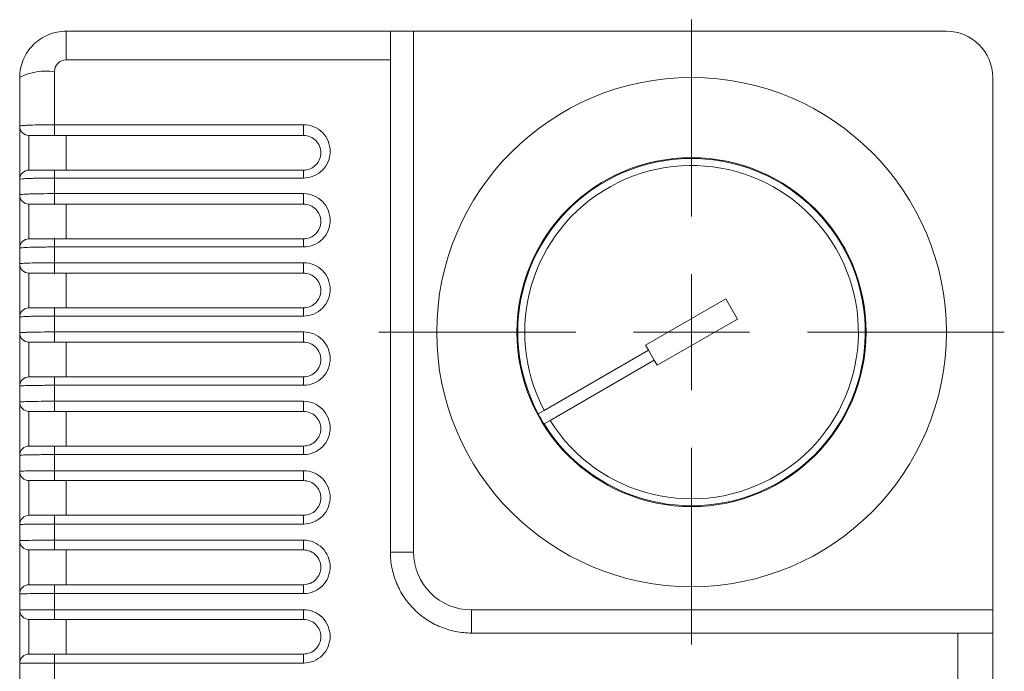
# Model space of a CAD drawing. Header units: millimetres. Extents: x 20 to 193, y 78 to 211.
# Tile 6 of 8: x 84 to 127, y 183 to 211. Entities that reach past the tile are written whole.
import ezdxf

# ---------------------------------------------------------------- set-up
doc = ezdxf.new("R2010")
doc.units = ezdxf.units.MM
doc.layers.add('___VS___', color=7, linetype='Continuous', lineweight=15)

# ---------------------------------------------------------------- blocks, each defined once
blk = doc.blocks.new('SW_CENTERMARKSYMBOL_1')
at = {"layer": '___VS___', "color": 0}
for p, q in [((0, 5), (0, 13.5)), ((0, 0), (0, 2.5)), ((-5, 0), (-13.5, 0)), ((0, 0), (-2.5, 0)), ((0, 0), (0, -2.5)), ((0, 0), (2.5, 0)), ((5, 0), (13.5, 0)), ((0, -5), (0, -13.5))]:
    blk.add_line(p, q, dxfattribs=at)

msp = doc.modelspace()

# ---------------------------------------------------------------- linework, layer by layer
at = {"color": 7, "linetype": 'Continuous', "lineweight": 15}
for p, q in [((86.001, 210.162), (86.001, 208.921)), ((86.001, 210.162), (100.001, 210.162)), ((100.001, 210.162), (100.001, 208.921)), ((100.001, 210.162), (101.001, 210.162)), ((101.001, 210.162), (101.001, 187.662)), ((101.001, 210.162), (124.001, 210.162)), ((100.001, 208.921), (86.001, 208.921)), ((100.001, 187.662), (100.001, 208.921)), ((85.501, 208.417), (85.501, 206.124)), ((84.001, 206.062), (84.001, 208.162)), ((126.001, 185.162), (126.001, 208.162)), ((84.001, 203.762), (84.001, 206.062)), ((85.501, 206.124), (96.251, 206.124)), ((85.501, 205.662), (85.501, 206.124)), ((96.251, 206.124), (96.251, 205.662)), ((84.401, 205.662), (84.401, 204.162)), ((96.251, 205.662), (85.501, 205.662)), ((86.001, 204.162), (86.001, 205.662)), ((85.501, 203.819), (85.501, 204.162)), ((85.501, 204.162), (96.251, 204.162)), ((96.251, 203.819), (96.251, 204.162)), ((84.001, 203.091), (84.001, 203.762)), ((85.501, 203.819), (85.501, 203.147)), ((96.251, 203.819), (85.501, 203.819)), ((84.001, 200.791), (84.001, 203.091)), ((85.501, 203.147), (96.251, 203.147)), ((85.501, 202.691), (85.501, 203.147)), ((96.251, 203.147), (96.251, 202.691)), ((84.401, 202.691), (84.401, 201.191)), ((96.251, 202.691), (85.501, 202.691)), ((86.001, 201.191), (86.001, 202.691)), ((85.501, 200.841), (85.501, 201.191)), ((85.501, 201.191), (96.251, 201.191)), ((96.251, 200.841), (96.251, 201.191)), ((84.001, 200.113), (84.001, 200.791)), ((85.501, 200.841), (85.501, 200.162)), ((96.251, 200.841), (85.501, 200.841)), ((84.001, 197.813), (84.001, 200.113)), ((85.501, 200.162), (96.251, 200.162)), ((85.501, 199.713), (85.501, 200.162)), ((96.251, 200.162), (96.251, 199.713)), ((84.401, 199.713), (84.401, 198.213)), ((96.251, 199.713), (85.501, 199.713)), ((86.001, 198.213), (86.001, 199.713)), ((114.483, 198.595), (111.019, 196.595)), ((114.983, 197.729), (114.483, 198.595)), ((85.501, 197.857), (85.501, 198.213)), ((85.501, 198.213), (96.251, 198.213)), ((96.251, 197.857), (96.251, 198.213)), ((84.001, 197.129), (84.001, 197.813)), ((85.501, 197.857), (85.501, 197.171)), ((96.251, 197.857), (85.501, 197.857)), ((111.519, 195.729), (114.983, 197.729)), ((84.001, 194.829), (84.001, 197.129)), ((85.501, 197.171), (96.251, 197.171)), ((85.501, 196.729), (85.501, 197.171)), ((96.251, 197.171), (96.251, 196.729)), ((84.401, 196.729), (84.401, 195.229)), ((96.251, 196.729), (85.501, 196.729)), ((86.001, 195.229), (86.001, 196.729)), ((111.144, 196.378), (106.644, 193.78)), ((111.019, 196.595), (111.144, 196.378)), ((111.394, 195.945), (111.144, 196.378)), ((106.894, 193.347), (111.394, 195.945)), ((111.394, 195.945), (111.519, 195.729)), ((85.501, 194.866), (85.501, 195.229)), ((85.501, 195.229), (96.251, 195.229)), ((96.251, 194.866), (96.251, 195.229)), ((84.001, 194.14), (84.001, 194.829)), ((85.501, 194.866), (85.501, 194.176)), ((96.251, 194.866), (85.501, 194.866)), ((84.001, 191.84), (84.001, 194.14)), ((85.501, 194.176), (96.251, 194.176)), ((85.501, 193.74), (85.501, 194.176)), ((96.251, 194.176), (96.251, 193.74)), ((84.401, 193.74), (84.401, 192.24)), ((96.251, 193.74), (85.501, 193.74)), ((86.001, 192.24), (86.001, 193.74)), ((106.644, 193.78), (106.384, 193.63)), ((106.634, 193.197), (106.894, 193.347)), ((85.501, 191.871), (85.501, 192.24)), ((85.501, 192.24), (96.251, 192.24)), ((96.251, 191.871), (96.251, 192.24)), ((84.001, 191.148), (84.001, 191.84)), ((85.501, 191.871), (85.501, 191.176)), ((96.251, 191.871), (85.501, 191.871)), ((84.001, 188.848), (84.001, 191.148)), ((85.501, 191.176), (96.251, 191.176)), ((85.501, 190.748), (85.501, 191.176)), ((96.251, 191.176), (96.251, 190.748)), ((84.401, 190.748), (84.401, 189.248)), ((96.251, 190.748), (85.501, 190.748)), ((86.001, 189.248), (86.001, 190.748)), ((85.501, 188.871), (85.501, 189.248)), ((85.501, 189.248), (96.251, 189.248)), ((96.251, 188.871), (96.251, 189.248)), ((84.001, 188.152), (84.001, 188.848)), ((85.501, 188.871), (85.501, 188.174)), ((96.251, 188.871), (85.501, 188.871)), ((84.001, 185.852), (84.001, 188.152)), ((85.501, 188.174), (96.251, 188.174)), ((85.501, 187.752), (85.501, 188.174)), ((96.251, 188.174), (96.251, 187.752)), ((84.401, 187.752), (84.401, 186.252)), ((96.251, 187.752), (85.501, 187.752)), ((86.001, 186.252), (86.001, 187.752)), ((101.001, 187.662), (100.001, 187.662)), ((85.501, 185.868), (85.501, 186.252)), ((85.501, 186.252), (96.251, 186.252)), ((96.251, 185.868), (96.251, 186.252)), ((84.001, 185.154), (84.001, 185.852)), ((85.501, 185.868), (85.501, 185.169)), ((96.251, 185.868), (85.501, 185.868)), ((84.001, 182.854), (84.001, 185.154)), ((85.501, 185.169), (96.251, 185.169)), ((85.501, 184.754), (85.501, 185.169)), ((96.251, 185.169), (96.251, 184.754)), ((103.501, 185.162), (126.001, 185.162)), ((103.501, 185.162), (103.501, 184.162)), ((126.001, 185.162), (126.001, 184.162)), ((84.401, 184.754), (84.401, 183.254)), ((96.251, 184.754), (85.501, 184.754)), ((86.001, 183.254), (86.001, 184.754)), ((124.501, 184.162), (103.501, 184.162)), ((124.501, 179.16), (124.501, 184.162)), ((126.001, 184.162), (126.001, 179.158)), ((85.501, 182.863), (85.501, 183.254)), ((85.501, 183.254), (96.251, 183.254)), ((96.251, 182.863), (96.251, 183.254)), ((84.001, 182.154), (84.001, 182.854)), ((85.501, 182.863), (85.501, 182.162)), ((96.251, 182.863), (85.501, 182.863))]:
    msp.add_line(p, q, dxfattribs=at)
for radius in [11, 7.536]:
    msp.add_circle((113.001, 197.162), radius, dxfattribs=at)
for centre, radius, start, end in [((124.001, 208.162), 2, 0, 90), ((85.137, 206.02), 2.424, 81.3608, 117.9385), ((84.401, 206.062), 0.4, 180, 270), ((113.001, 197.162), 7.5, 211.9102, 208.0898), ((84.401, 203.762), 0.4, 90, 180), ((113.001, 197.162), 7.2, 211.9898, 208.0102), ((84.401, 203.091), 0.4, 180, 270), ((84.401, 200.791), 0.4, 90, 180), ((84.401, 200.113), 0.4, 180, 270), ((84.401, 197.813), 0.4, 90, 180), ((84.401, 197.129), 0.4, 180, 270), ((84.401, 194.829), 0.4, 90, 180), ((84.401, 194.14), 0.4, 180, 270), ((113.001, 197.162), 7.5, 208.0898, 211.9102), ((84.401, 191.84), 0.4, 90, 180), ((84.401, 191.148), 0.4, 180, 270), ((84.401, 188.848), 0.4, 90, 180), ((84.401, 188.152), 0.4, 180, 270), ((103.501, 187.662), 2.5, 180, 270), ((84.401, 185.852), 0.4, 90, 180), ((84.401, 185.154), 0.4, 180, 270), ((84.401, 182.854), 0.4, 90, 180)]:
    msp.add_arc(centre, radius, start, end, dxfattribs=at)
for points, knots in [([(86.001, 210.162), (85.869, 210.162), (85.739, 210.149), (85.483, 210.098), (85.356, 210.059), (85.114, 209.959), (84.999, 209.898), (84.782, 209.753), (84.679, 209.668), (84.402, 209.392), (84.253, 209.169), (84.054, 208.688), (84.001, 208.426), (84.001, 208.162)], [0, 0, 0, 0, 0.125, 0.125, 0.25, 0.25, 0.375, 0.375, 0.5, 0.5, 0.75, 0.75, 1, 1, 1, 1]), ([(85.501, 208.417), (85.501, 208.548), (85.554, 208.678), (85.737, 208.865), (85.867, 208.921), (86.001, 208.921)], [0, 0, 0, 0, 0.5, 0.5, 1, 1, 1, 1]), ([(84.001, 206.062), (84.001, 206.066), (84.011, 206.07), (84.048, 206.078), (84.077, 206.082), (84.152, 206.089), (84.198, 206.093), (84.306, 206.1), (84.369, 206.103), (84.576, 206.112), (84.743, 206.116), (85.105, 206.123), (85.302, 206.124), (85.501, 206.124)], [0, 0, 0, 0, 0.125, 0.125, 0.25, 0.25, 0.375, 0.375, 0.5, 0.5, 0.75, 0.75, 1, 1, 1, 1]), ([(96.251, 206.124), (96.404, 206.124), (96.554, 206.094), (96.834, 205.977), (96.961, 205.891), (97.172, 205.677), (97.257, 205.549), (97.371, 205.273), (97.401, 205.122), (97.401, 204.823), (97.372, 204.673), (97.258, 204.395), (97.174, 204.268), (96.961, 204.052), (96.834, 203.967), (96.554, 203.85), (96.404, 203.819), (96.251, 203.819)], [0, 0, 0, 0, 0.125, 0.125, 0.25, 0.25, 0.375, 0.375, 0.5, 0.5, 0.625, 0.625, 0.75, 0.75, 0.875, 0.875, 1, 1, 1, 1]), ([(85.501, 205.662), (85.355, 205.662), (85.21, 205.662), (84.944, 205.662), (84.821, 205.662), (84.619, 205.662), (84.538, 205.662), (84.429, 205.662), (84.401, 205.662), (84.401, 205.662)], [0, 0, 0, 0, 0.25, 0.25, 0.5, 0.5, 0.75, 0.75, 1, 1, 1, 1]), ([(96.251, 204.162), (96.452, 204.162), (96.646, 204.244), (96.855, 204.456), (96.909, 204.539), (96.982, 204.719), (97.001, 204.816), (97.001, 205.106), (96.922, 205.3), (96.716, 205.508), (96.633, 205.565), (96.45, 205.642), (96.351, 205.662), (96.251, 205.662)], [0, 0, 0, 0, 0.25, 0.25, 0.375, 0.375, 0.5, 0.5, 0.75, 0.75, 0.875, 0.875, 1, 1, 1, 1]), ([(84.401, 204.162), (84.401, 204.162), (84.43, 204.162), (84.539, 204.162), (84.62, 204.162), (84.822, 204.162), (84.945, 204.162), (85.212, 204.162), (85.355, 204.162), (85.501, 204.162)], [0, 0, 0, 0, 0.25, 0.25, 0.5, 0.5, 0.75, 0.75, 1, 1, 1, 1]), ([(85.501, 203.819), (85.402, 203.819), (85.304, 203.819), (85.112, 203.817), (85.016, 203.816), (84.835, 203.813), (84.748, 203.812), (84.585, 203.807), (84.508, 203.805), (84.301, 203.797), (84.19, 203.791), (84.04, 203.777), (84.001, 203.769), (84.001, 203.762)], [0, 0, 0, 0, 0.125, 0.125, 0.25, 0.25, 0.375, 0.375, 0.5, 0.5, 0.75, 0.75, 1, 1, 1, 1]), ([(84.001, 203.091), (84.001, 203.094), (84.011, 203.098), (84.048, 203.105), (84.077, 203.109), (84.152, 203.115), (84.198, 203.119), (84.306, 203.125), (84.369, 203.128), (84.577, 203.135), (84.744, 203.139), (85.105, 203.145), (85.302, 203.147), (85.501, 203.147)], [0, 0, 0, 0, 0.125, 0.125, 0.25, 0.25, 0.375, 0.375, 0.5, 0.5, 0.75, 0.75, 1, 1, 1, 1]), ([(96.251, 203.147), (96.404, 203.147), (96.554, 203.116), (96.833, 202.999), (96.961, 202.913), (97.172, 202.7), (97.257, 202.572), (97.371, 202.295), (97.401, 202.144), (97.401, 201.845), (97.372, 201.695), (97.258, 201.417), (97.174, 201.29), (96.96, 201.074), (96.834, 200.989), (96.554, 200.872), (96.404, 200.841), (96.251, 200.841)], [0, 0, 0, 0, 0.125, 0.125, 0.25, 0.25, 0.375, 0.375, 0.5, 0.5, 0.625, 0.625, 0.75, 0.75, 0.875, 0.875, 1, 1, 1, 1]), ([(85.501, 202.691), (85.355, 202.691), (85.21, 202.691), (84.945, 202.691), (84.822, 202.691), (84.62, 202.691), (84.539, 202.691), (84.429, 202.691), (84.401, 202.691), (84.401, 202.691)], [0, 0, 0, 0, 0.25, 0.25, 0.5, 0.5, 0.75, 0.75, 1, 1, 1, 1]), ([(96.251, 201.191), (96.451, 201.191), (96.645, 201.273), (96.854, 201.484), (96.908, 201.567), (96.982, 201.747), (97.001, 201.845), (97.001, 202.135), (96.921, 202.329), (96.715, 202.538), (96.632, 202.594), (96.449, 202.671), (96.351, 202.691), (96.251, 202.691)], [0, 0, 0, 0, 0.25, 0.25, 0.375, 0.375, 0.5, 0.5, 0.75, 0.75, 0.875, 0.875, 1, 1, 1, 1]), ([(84.401, 201.191), (84.401, 201.191), (84.43, 201.191), (84.539, 201.191), (84.621, 201.191), (84.823, 201.191), (84.945, 201.191), (85.212, 201.191), (85.355, 201.191), (85.501, 201.191)], [0, 0, 0, 0, 0.25, 0.25, 0.5, 0.5, 0.75, 0.75, 1, 1, 1, 1]), ([(85.501, 200.841), (85.402, 200.841), (85.304, 200.841), (85.112, 200.84), (85.017, 200.839), (84.835, 200.836), (84.749, 200.835), (84.586, 200.831), (84.509, 200.829), (84.301, 200.822), (84.19, 200.816), (84.041, 200.804), (84.001, 200.797), (84.001, 200.791)], [0, 0, 0, 0, 0.125, 0.125, 0.25, 0.25, 0.375, 0.375, 0.5, 0.5, 0.75, 0.75, 1, 1, 1, 1]), ([(84.001, 200.113), (84.001, 200.116), (84.011, 200.119), (84.048, 200.125), (84.077, 200.129), (84.152, 200.135), (84.198, 200.137), (84.306, 200.143), (84.37, 200.145), (84.577, 200.152), (84.744, 200.156), (85.105, 200.161), (85.302, 200.162), (85.501, 200.162)], [0, 0, 0, 0, 0.125, 0.125, 0.25, 0.25, 0.375, 0.375, 0.5, 0.5, 0.75, 0.75, 1, 1, 1, 1]), ([(96.251, 200.162), (96.404, 200.162), (96.553, 200.132), (96.832, 200.015), (96.96, 199.929), (97.172, 199.716), (97.257, 199.587), (97.371, 199.311), (97.401, 199.16), (97.401, 198.861), (97.372, 198.71), (97.257, 198.432), (97.174, 198.305), (96.96, 198.089), (96.833, 198.004), (96.554, 197.887), (96.404, 197.857), (96.251, 197.857)], [0, 0, 0, 0, 0.125, 0.125, 0.25, 0.25, 0.375, 0.375, 0.5, 0.5, 0.625, 0.625, 0.75, 0.75, 0.875, 0.875, 1, 1, 1, 1]), ([(85.501, 199.713), (85.355, 199.713), (85.21, 199.713), (84.945, 199.713), (84.823, 199.713), (84.62, 199.713), (84.539, 199.713), (84.429, 199.713), (84.401, 199.713), (84.401, 199.713)], [0, 0, 0, 0, 0.25, 0.25, 0.5, 0.5, 0.75, 0.75, 1, 1, 1, 1]), ([(96.251, 198.213), (96.451, 198.213), (96.645, 198.294), (96.853, 198.505), (96.908, 198.588), (96.982, 198.769), (97.001, 198.867), (97.001, 199.158), (96.921, 199.352), (96.714, 199.56), (96.631, 199.617), (96.449, 199.693), (96.351, 199.713), (96.251, 199.713)], [0, 0, 0, 0, 0.25, 0.25, 0.375, 0.375, 0.5, 0.5, 0.75, 0.75, 0.875, 0.875, 1, 1, 1, 1]), ([(84.401, 198.213), (84.401, 198.213), (84.43, 198.213), (84.539, 198.213), (84.621, 198.213), (84.823, 198.213), (84.946, 198.213), (85.212, 198.213), (85.355, 198.213), (85.501, 198.213)], [0, 0, 0, 0, 0.25, 0.25, 0.5, 0.5, 0.75, 0.75, 1, 1, 1, 1]), ([(85.501, 197.857), (85.402, 197.857), (85.304, 197.856), (85.112, 197.855), (85.017, 197.854), (84.835, 197.852), (84.749, 197.851), (84.586, 197.848), (84.509, 197.846), (84.302, 197.84), (84.19, 197.835), (84.041, 197.824), (84.001, 197.819), (84.001, 197.813)], [0, 0, 0, 0, 0.125, 0.125, 0.25, 0.25, 0.375, 0.375, 0.5, 0.5, 0.75, 0.75, 1, 1, 1, 1]), ([(84.001, 197.129), (84.001, 197.132), (84.011, 197.135), (84.049, 197.14), (84.077, 197.143), (84.152, 197.148), (84.198, 197.15), (84.307, 197.155), (84.37, 197.157), (84.577, 197.163), (84.744, 197.166), (85.105, 197.17), (85.303, 197.171), (85.501, 197.171)], [0, 0, 0, 0, 0.125, 0.125, 0.25, 0.25, 0.375, 0.375, 0.5, 0.5, 0.75, 0.75, 1, 1, 1, 1]), ([(96.251, 197.171), (96.403, 197.171), (96.553, 197.141), (96.832, 197.025), (96.96, 196.939), (97.171, 196.726), (97.257, 196.597), (97.371, 196.321), (97.401, 196.17), (97.401, 195.87), (97.372, 195.719), (97.257, 195.441), (97.173, 195.314), (96.959, 195.098), (96.833, 195.013), (96.553, 194.896), (96.403, 194.866), (96.251, 194.866)], [0, 0, 0, 0, 0.125, 0.125, 0.25, 0.25, 0.375, 0.375, 0.5, 0.5, 0.625, 0.625, 0.75, 0.75, 0.875, 0.875, 1, 1, 1, 1]), ([(85.501, 196.729), (85.355, 196.729), (85.21, 196.729), (84.946, 196.729), (84.823, 196.729), (84.62, 196.729), (84.539, 196.729), (84.429, 196.729), (84.401, 196.729), (84.401, 196.729)], [0, 0, 0, 0, 0.25, 0.25, 0.5, 0.5, 0.75, 0.75, 1, 1, 1, 1]), ([(96.251, 195.229), (96.45, 195.229), (96.644, 195.31), (96.853, 195.521), (96.908, 195.604), (96.982, 195.785), (97.001, 195.883), (97.001, 196.174), (96.921, 196.369), (96.714, 196.577), (96.631, 196.633), (96.448, 196.709), (96.351, 196.729), (96.251, 196.729)], [0, 0, 0, 0, 0.25, 0.25, 0.375, 0.375, 0.5, 0.5, 0.75, 0.75, 0.875, 0.875, 1, 1, 1, 1]), ([(84.401, 195.229), (84.401, 195.229), (84.43, 195.229), (84.539, 195.229), (84.621, 195.229), (84.824, 195.229), (84.946, 195.229), (85.212, 195.229), (85.355, 195.229), (85.501, 195.229)], [0, 0, 0, 0, 0.25, 0.25, 0.5, 0.5, 0.75, 0.75, 1, 1, 1, 1]), ([(85.501, 194.866), (85.402, 194.866), (85.304, 194.866), (85.112, 194.865), (85.017, 194.864), (84.835, 194.862), (84.749, 194.861), (84.586, 194.859), (84.509, 194.857), (84.302, 194.852), (84.19, 194.848), (84.041, 194.839), (84.001, 194.834), (84.001, 194.829)], [0, 0, 0, 0, 0.125, 0.125, 0.25, 0.25, 0.375, 0.375, 0.5, 0.5, 0.75, 0.75, 1, 1, 1, 1]), ([(84.001, 194.14), (84.001, 194.143), (84.011, 194.145), (84.049, 194.15), (84.077, 194.152), (84.152, 194.156), (84.198, 194.158), (84.307, 194.162), (84.37, 194.164), (84.578, 194.169), (84.745, 194.171), (85.106, 194.175), (85.303, 194.176), (85.501, 194.176)], [0, 0, 0, 0, 0.125, 0.125, 0.25, 0.25, 0.375, 0.375, 0.5, 0.5, 0.75, 0.75, 1, 1, 1, 1]), ([(96.251, 194.176), (96.403, 194.176), (96.553, 194.146), (96.832, 194.03), (96.959, 193.944), (97.171, 193.731), (97.256, 193.602), (97.371, 193.325), (97.401, 193.174), (97.401, 192.874), (97.372, 192.724), (97.257, 192.445), (97.173, 192.318), (96.959, 192.102), (96.832, 192.017), (96.553, 191.901), (96.403, 191.871), (96.251, 191.871)], [0, 0, 0, 0, 0.125, 0.125, 0.25, 0.25, 0.375, 0.375, 0.5, 0.5, 0.625, 0.625, 0.75, 0.75, 0.875, 0.875, 1, 1, 1, 1]), ([(85.501, 193.74), (85.355, 193.74), (85.211, 193.74), (84.946, 193.74), (84.823, 193.74), (84.621, 193.74), (84.539, 193.74), (84.429, 193.74), (84.401, 193.74), (84.401, 193.74)], [0, 0, 0, 0, 0.25, 0.25, 0.5, 0.5, 0.75, 0.75, 1, 1, 1, 1]), ([(96.251, 192.24), (96.45, 192.24), (96.643, 192.321), (96.853, 192.532), (96.907, 192.615), (96.982, 192.796), (97.001, 192.894), (97.001, 193.186), (96.92, 193.381), (96.713, 193.589), (96.63, 193.645), (96.448, 193.721), (96.35, 193.74), (96.251, 193.74)], [0, 0, 0, 0, 0.25, 0.25, 0.375, 0.375, 0.5, 0.5, 0.75, 0.75, 0.875, 0.875, 1, 1, 1, 1]), ([(84.401, 192.24), (84.401, 192.24), (84.43, 192.24), (84.54, 192.24), (84.621, 192.24), (84.824, 192.24), (84.946, 192.24), (85.213, 192.24), (85.355, 192.24), (85.501, 192.24)], [0, 0, 0, 0, 0.25, 0.25, 0.5, 0.5, 0.75, 0.75, 1, 1, 1, 1]), ([(85.501, 191.871), (85.402, 191.871), (85.304, 191.87), (85.113, 191.87), (85.017, 191.869), (84.836, 191.868), (84.75, 191.867), (84.587, 191.865), (84.509, 191.863), (84.302, 191.859), (84.19, 191.856), (84.041, 191.848), (84.001, 191.844), (84.001, 191.84)], [0, 0, 0, 0, 0.125, 0.125, 0.25, 0.25, 0.375, 0.375, 0.5, 0.5, 0.75, 0.75, 1, 1, 1, 1]), ([(84.001, 191.148), (84.001, 191.15), (84.011, 191.152), (84.049, 191.155), (84.077, 191.157), (84.153, 191.16), (84.198, 191.162), (84.307, 191.165), (84.37, 191.167), (84.578, 191.171), (84.745, 191.173), (85.106, 191.176), (85.303, 191.176), (85.501, 191.176)], [0, 0, 0, 0, 0.125, 0.125, 0.25, 0.25, 0.375, 0.375, 0.5, 0.5, 0.75, 0.75, 1, 1, 1, 1]), ([(96.251, 191.176), (96.403, 191.176), (96.553, 191.146), (96.831, 191.03), (96.959, 190.944), (97.171, 190.731), (97.256, 190.603), (97.371, 190.326), (97.401, 190.175), (97.401, 189.875), (97.371, 189.724), (97.257, 189.445), (97.173, 189.318), (96.958, 189.102), (96.832, 189.018), (96.553, 188.901), (96.403, 188.871), (96.251, 188.871)], [0, 0, 0, 0, 0.125, 0.125, 0.25, 0.25, 0.375, 0.375, 0.5, 0.5, 0.625, 0.625, 0.75, 0.75, 0.875, 0.875, 1, 1, 1, 1]), ([(85.501, 190.748), (85.355, 190.748), (85.211, 190.748), (84.946, 190.748), (84.824, 190.748), (84.621, 190.748), (84.539, 190.748), (84.429, 190.748), (84.401, 190.748), (84.401, 190.748)], [0, 0, 0, 0, 0.25, 0.25, 0.5, 0.5, 0.75, 0.75, 1, 1, 1, 1]), ([(96.251, 189.248), (96.45, 189.248), (96.643, 189.328), (96.852, 189.539), (96.907, 189.621), (96.982, 189.803), (97.001, 189.901), (97.001, 190.194), (96.92, 190.389), (96.713, 190.597), (96.63, 190.653), (96.448, 190.728), (96.35, 190.748), (96.251, 190.748)], [0, 0, 0, 0, 0.25, 0.25, 0.375, 0.375, 0.5, 0.5, 0.75, 0.75, 0.875, 0.875, 1, 1, 1, 1]), ([(84.401, 189.248), (84.401, 189.248), (84.43, 189.248), (84.54, 189.248), (84.622, 189.248), (84.824, 189.248), (84.946, 189.248), (85.213, 189.248), (85.356, 189.248), (85.501, 189.248)], [0, 0, 0, 0, 0.25, 0.25, 0.5, 0.5, 0.75, 0.75, 1, 1, 1, 1]), ([(85.501, 188.871), (85.402, 188.871), (85.304, 188.871), (85.113, 188.87), (85.017, 188.87), (84.836, 188.869), (84.75, 188.868), (84.587, 188.866), (84.51, 188.865), (84.302, 188.862), (84.19, 188.86), (84.041, 188.854), (84.001, 188.851), (84.001, 188.848)], [0, 0, 0, 0, 0.125, 0.125, 0.25, 0.25, 0.375, 0.375, 0.5, 0.5, 0.75, 0.75, 1, 1, 1, 1]), ([(84.001, 188.152), (84.001, 188.153), (84.011, 188.155), (84.049, 188.158), (84.077, 188.159), (84.153, 188.162), (84.199, 188.163), (84.307, 188.165), (84.371, 188.166), (84.578, 188.169), (84.745, 188.171), (85.106, 188.173), (85.303, 188.174), (85.501, 188.174)], [0, 0, 0, 0, 0.125, 0.125, 0.25, 0.25, 0.375, 0.375, 0.5, 0.5, 0.75, 0.75, 1, 1, 1, 1]), ([(96.251, 188.174), (96.403, 188.174), (96.552, 188.144), (96.831, 188.028), (96.959, 187.942), (97.171, 187.729), (97.256, 187.6), (97.371, 187.323), (97.401, 187.172), (97.401, 186.872), (97.371, 186.721), (97.257, 186.442), (97.173, 186.315), (96.958, 186.1), (96.832, 186.015), (96.553, 185.899), (96.403, 185.868), (96.251, 185.868)], [0, 0, 0, 0, 0.125, 0.125, 0.25, 0.25, 0.375, 0.375, 0.5, 0.5, 0.625, 0.625, 0.75, 0.75, 0.875, 0.875, 1, 1, 1, 1]), ([(85.501, 187.752), (85.356, 187.752), (85.211, 187.752), (84.946, 187.752), (84.824, 187.752), (84.621, 187.752), (84.54, 187.752), (84.429, 187.752), (84.401, 187.752), (84.401, 187.752)], [0, 0, 0, 0, 0.25, 0.25, 0.5, 0.5, 0.75, 0.75, 1, 1, 1, 1]), ([(96.251, 186.252), (96.449, 186.252), (96.642, 186.332), (96.852, 186.543), (96.907, 186.625), (96.982, 186.807), (97.001, 186.905), (97.001, 187.198), (96.92, 187.394), (96.712, 187.601), (96.629, 187.657), (96.447, 187.732), (96.35, 187.752), (96.251, 187.752)], [0, 0, 0, 0, 0.25, 0.25, 0.375, 0.375, 0.5, 0.5, 0.75, 0.75, 0.875, 0.875, 1, 1, 1, 1]), ([(103.501, 184.162), (103.27, 184.162), (103.042, 184.184), (102.595, 184.273), (102.373, 184.34), (101.949, 184.516), (101.748, 184.624), (101.368, 184.877), (101.188, 185.025), (100.865, 185.348), (100.72, 185.524), (100.464, 185.906), (100.355, 186.11), (100.181, 186.531), (100.114, 186.751), (100.024, 187.202), (100.001, 187.431), (100.001, 187.662)], [0, 0, 0, 0, 0.125, 0.125, 0.25, 0.25, 0.375, 0.375, 0.5, 0.5, 0.625, 0.625, 0.75, 0.75, 0.875, 0.875, 1, 1, 1, 1]), ([(84.401, 186.252), (84.401, 186.252), (84.43, 186.252), (84.54, 186.252), (84.622, 186.252), (84.825, 186.252), (84.947, 186.252), (85.213, 186.252), (85.356, 186.252), (85.501, 186.252)], [0, 0, 0, 0, 0.25, 0.25, 0.5, 0.5, 0.75, 0.75, 1, 1, 1, 1]), ([(85.501, 185.868), (85.402, 185.868), (85.304, 185.868), (85.113, 185.868), (85.018, 185.868), (84.836, 185.867), (84.75, 185.866), (84.587, 185.865), (84.51, 185.864), (84.302, 185.862), (84.19, 185.86), (84.041, 185.856), (84.001, 185.854), (84.001, 185.852)], [0, 0, 0, 0, 0.125, 0.125, 0.25, 0.25, 0.375, 0.375, 0.5, 0.5, 0.75, 0.75, 1, 1, 1, 1]), ([(84.001, 185.154), (84.001, 185.155), (84.011, 185.156), (84.049, 185.158), (84.077, 185.159), (84.153, 185.16), (84.199, 185.161), (84.307, 185.163), (84.371, 185.164), (84.578, 185.166), (84.745, 185.167), (85.106, 185.168), (85.303, 185.169), (85.501, 185.169)], [0, 0, 0, 0, 0.125, 0.125, 0.25, 0.25, 0.375, 0.375, 0.5, 0.5, 0.75, 0.75, 1, 1, 1, 1]), ([(96.251, 185.169), (96.403, 185.169), (96.552, 185.139), (96.831, 185.023), (96.959, 184.937), (97.171, 184.724), (97.256, 184.596), (97.371, 184.318), (97.401, 184.167), (97.401, 183.867), (97.371, 183.716), (97.257, 183.437), (97.172, 183.31), (96.958, 183.094), (96.832, 183.01), (96.553, 182.894), (96.403, 182.863), (96.251, 182.863)], [0, 0, 0, 0, 0.125, 0.125, 0.25, 0.25, 0.375, 0.375, 0.5, 0.5, 0.625, 0.625, 0.75, 0.75, 0.875, 0.875, 1, 1, 1, 1]), ([(85.501, 184.754), (85.356, 184.754), (85.211, 184.754), (84.947, 184.754), (84.824, 184.754), (84.621, 184.754), (84.54, 184.754), (84.429, 184.754), (84.401, 184.754), (84.401, 184.754)], [0, 0, 0, 0, 0.25, 0.25, 0.5, 0.5, 0.75, 0.75, 1, 1, 1, 1]), ([(96.251, 183.254), (96.449, 183.254), (96.642, 183.334), (96.852, 183.544), (96.907, 183.627), (96.982, 183.808), (97.001, 183.907), (97.001, 184.2), (96.92, 184.396), (96.712, 184.603), (96.629, 184.659), (96.447, 184.734), (96.35, 184.754), (96.251, 184.754)], [0, 0, 0, 0, 0.25, 0.25, 0.375, 0.375, 0.5, 0.5, 0.75, 0.75, 0.875, 0.875, 1, 1, 1, 1]), ([(124.501, 184.162), (124.6, 184.162), (124.697, 184.162), (124.889, 184.162), (124.984, 184.162), (125.166, 184.162), (125.252, 184.162), (125.415, 184.162), (125.492, 184.162), (125.7, 184.162), (125.811, 184.162), (125.961, 184.162), (126.001, 184.162), (126.001, 184.162)], [0, 0, 0, 0, 0.125, 0.125, 0.25, 0.25, 0.375, 0.375, 0.5, 0.5, 0.75, 0.75, 1, 1, 1, 1]), ([(84.401, 183.254), (84.401, 183.254), (84.43, 183.254), (84.54, 183.254), (84.622, 183.254), (84.825, 183.254), (84.947, 183.254), (85.213, 183.254), (85.356, 183.254), (85.501, 183.254)], [0, 0, 0, 0, 0.25, 0.25, 0.5, 0.5, 0.75, 0.75, 1, 1, 1, 1]), ([(85.501, 182.863), (85.402, 182.863), (85.304, 182.863), (85.113, 182.863), (85.018, 182.863), (84.836, 182.862), (84.75, 182.862), (84.587, 182.861), (84.51, 182.861), (84.302, 182.86), (84.19, 182.859), (84.041, 182.856), (84.001, 182.855), (84.001, 182.854)], [0, 0, 0, 0, 0.125, 0.125, 0.25, 0.25, 0.375, 0.375, 0.5, 0.5, 0.75, 0.75, 1, 1, 1, 1])]:
    msp.add_open_spline(points, degree=3, knots=knots, dxfattribs=at)

# ---------------------------------------------------------------- block references
at = {"layer": '___VS___'}
msp.add_blockref('SW_CENTERMARKSYMBOL_1', (113.001, 197.162), dxfattribs=at)

doc.saveas('drawing.dxf')
